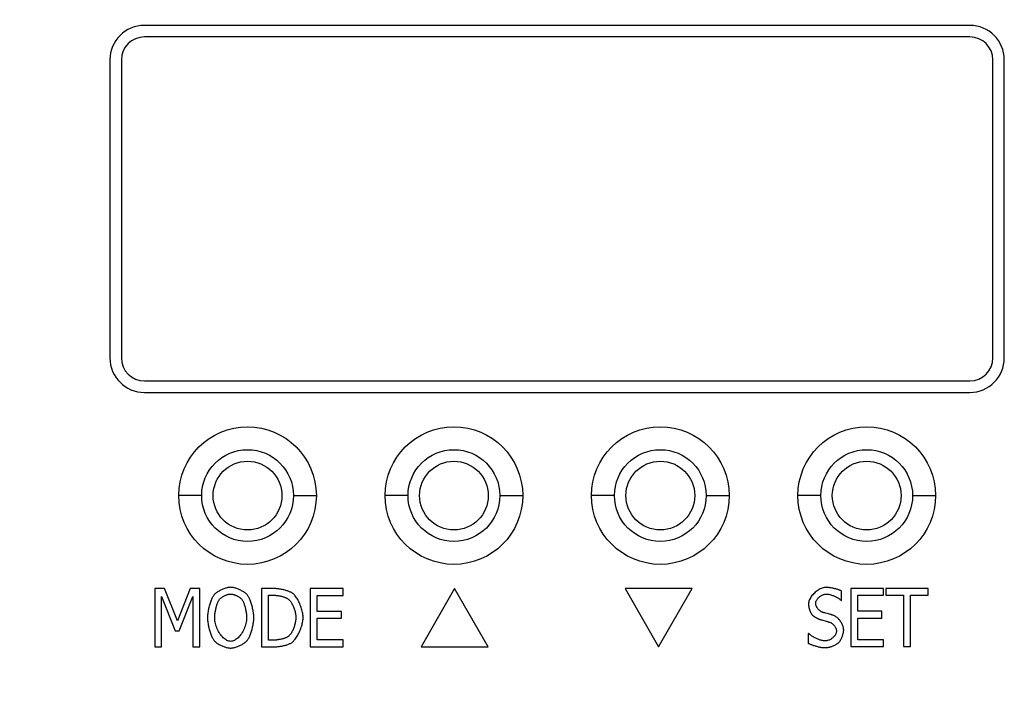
# Model space of a CAD drawing. Header units: millimetres. Extents: x 1026 to 1372, y 127 to 478.
# Tile 20 of 33: x 1085 to 1128, y 390 to 419. Entities that reach past the tile are written whole.
import ezdxf

# ---------------------------------------------------------------- set-up
doc = ezdxf.new("R2010")
doc.units = ezdxf.units.MM
doc.layers.get('Defpoints').update_dxf_attribs({"color": 8})
doc.styles.add('Dimemsions', font='isocp.shx', dxfattribs={"bigfont": 'chineset.shx'})
doc.dimstyles.new('ISO-25', dxfattribs={"dimtxt": 3, "dimasz": 3, "dimexe": 1, "dimexo": 1, "dimgap": 1, "dimtad": 1, "dimdsep": 46, "dimtxsty": 'Dimemsions', "dimcen": 0, "dimclrd": 2, "dimclre": 2, "dimclrt": 2, "dimazin": 2, "dimtfac": 1, "dimtmove": 0, "dimatfit": 3, "dimfxl": 0, "dimarcsym": 0})

# ---------------------------------------------------------------- blocks, each defined once
blk = doc.blocks.new('*D12')
at = {"color": 2, "lineweight": -2}
for p, q in [((1074.799, 427.284), (1058.028, 427.284)), ((1059.028, 421.284), (1059.028, 265.284)), ((1098.899, 259.284), (1058.028, 259.284))]:
    blk.add_line(p, q, dxfattribs=at)
at = {"color": 2}
for points in [[(1058.028, 421.284), (1060.028, 421.284), (1059.028, 427.284)], [(1058.028, 265.284), (1060.028, 265.284), (1059.028, 259.284)]]:
    blk.add_solid(points, dxfattribs=at)
at = {"layer": 'Defpoints', "color": 0}
for p in [(1075.799, 427.284), (1059.028, 259.284), (1099.899, 259.284)]:
    blk.add_point(p, dxfattribs=at)
at = {"color": 2, "insert": (1053.028, 343.284), "char_height": 10, "attachment_point": 5, "rotation": 90, "style": 'Dimemsions'}
blk.add_mtext('168', dxfattribs=at)

msp = doc.modelspace()

# ---------------------------------------------------------------- linework, layer by layer
at = {"color": 7, "linetype": 'Continuous'}
for p, q in [((1126.306, 418.684), (1090.306, 418.684)), ((1126.306, 418.184), (1090.306, 418.184)), ((1088.806, 417.184), (1088.806, 404.184)), ((1089.306, 417.184), (1089.306, 404.184)), ((1127.306, 404.184), (1127.306, 417.184)), ((1127.806, 404.184), (1127.806, 417.184)), ((1090.306, 403.184), (1126.306, 403.184)), ((1090.306, 402.684), (1126.306, 402.684)), ((1092.806, 398.184), (1091.806, 398.184)), ((1096.806, 398.184), (1097.806, 398.184)), ((1101.806, 398.184), (1100.806, 398.184)), ((1105.806, 398.184), (1106.806, 398.184)), ((1110.806, 398.184), (1109.806, 398.184)), ((1114.806, 398.184), (1115.806, 398.184)), ((1119.806, 398.184), (1118.806, 398.184)), ((1123.806, 398.184), (1124.806, 398.184)), ((1093.876, 394.154), (1093.841, 394.144)), ((1093.911, 394.163), (1093.876, 394.154)), ((1093.945, 394.17), (1093.911, 394.163)), ((1093.978, 394.176), (1093.945, 394.17)), ((1094.01, 394.18), (1093.978, 394.176)), ((1094.04, 394.183), (1094.01, 394.18)), ((1094.07, 394.184), (1094.04, 394.183)), ((1094.1, 394.183), (1094.07, 394.184)), ((1094.131, 394.18), (1094.1, 394.183)), ((1094.163, 394.176), (1094.131, 394.18)), ((1094.196, 394.17), (1094.163, 394.176)), ((1094.23, 394.162), (1094.196, 394.17)), ((1094.265, 394.153), (1094.23, 394.162)), ((1094.3, 394.142), (1094.265, 394.153)), ((1119.86, 394.151), (1119.816, 394.134)), ((1119.904, 394.165), (1119.86, 394.151)), ((1119.948, 394.175), (1119.904, 394.165)), ((1119.991, 394.182), (1119.948, 394.175)), ((1120.034, 394.184), (1119.991, 394.182)), ((1120.058, 394.183), (1120.034, 394.184)), ((1120.084, 394.182), (1120.058, 394.183)), ((1120.112, 394.18), (1120.084, 394.182)), ((1120.14, 394.177), (1120.112, 394.18)), ((1120.17, 394.174), (1120.14, 394.177)), ((1120.2, 394.169), (1120.17, 394.174)), ((1120.231, 394.164), (1120.2, 394.169)), ((1120.262, 394.159), (1120.231, 394.164)), ((1120.294, 394.153), (1120.262, 394.159)), ((1120.326, 394.146), (1120.294, 394.153)), ((1120.358, 394.139), (1120.326, 394.146)), ((1090.77, 394.13), (1090.77, 391.59)), ((1091.184, 394.13), (1090.77, 394.13)), ((1091.054, 391.59), (1091.054, 393.778)), ((1091.054, 393.778), (1091.643, 392.29)), ((1091.754, 392.716), (1091.184, 394.13)), ((1092.304, 394.13), (1091.754, 392.716)), ((1091.828, 392.29), (1092.421, 393.778)), ((1092.726, 394.13), (1092.304, 394.13)), ((1092.421, 393.778), (1092.421, 391.59)), ((1092.726, 391.59), (1092.726, 394.13)), ((1093.267, 393.729), (1093.251, 393.694)), ((1093.283, 393.761), (1093.267, 393.729)), ((1093.3, 393.79), (1093.283, 393.761)), ((1093.317, 393.817), (1093.3, 393.79)), ((1093.333, 393.84), (1093.317, 393.817)), ((1093.351, 393.861), (1093.333, 393.84)), ((1093.371, 393.882), (1093.351, 393.861)), ((1093.394, 393.903), (1093.371, 393.882)), ((1093.418, 393.924), (1093.394, 393.903)), ((1093.444, 393.945), (1093.418, 393.924)), ((1093.472, 393.965), (1093.444, 393.945)), ((1093.502, 393.985), (1093.472, 393.965)), ((1093.532, 394.004), (1093.502, 393.985)), ((1093.564, 394.023), (1093.532, 394.004)), ((1093.597, 394.041), (1093.564, 394.023)), ((1093.631, 394.059), (1093.597, 394.041)), ((1093.665, 394.075), (1093.631, 394.059)), ((1093.639, 393.711), (1093.658, 393.726)), ((1093.658, 393.726), (1093.678, 393.742)), ((1093.7, 394.091), (1093.665, 394.075)), ((1093.678, 393.742), (1093.699, 393.757)), ((1093.699, 393.757), (1093.721, 393.771)), ((1093.735, 394.106), (1093.7, 394.091)), ((1093.721, 393.771), (1093.743, 393.785)), ((1093.771, 394.119), (1093.735, 394.106)), ((1093.743, 393.785), (1093.766, 393.798)), ((1093.766, 393.798), (1093.79, 393.811)), ((1093.806, 394.132), (1093.771, 394.119)), ((1093.79, 393.811), (1093.813, 393.823)), ((1093.841, 394.144), (1093.806, 394.132)), ((1093.813, 393.823), (1093.837, 393.834)), ((1093.837, 393.834), (1093.862, 393.844)), ((1093.862, 393.844), (1093.886, 393.853)), ((1093.886, 393.853), (1093.91, 393.862)), ((1093.91, 393.862), (1093.934, 393.869)), ((1093.934, 393.869), (1093.958, 393.876)), ((1093.958, 393.876), (1093.982, 393.881)), ((1093.982, 393.881), (1094.005, 393.886)), ((1094.005, 393.886), (1094.027, 393.889)), ((1094.027, 393.889), (1094.049, 393.891)), ((1094.049, 393.891), (1094.07, 393.891)), ((1094.07, 393.891), (1094.091, 393.891)), ((1094.091, 393.891), (1094.112, 393.889)), ((1094.112, 393.889), (1094.134, 393.886)), ((1094.134, 393.886), (1094.157, 393.881)), ((1094.157, 393.881), (1094.181, 393.875)), ((1094.181, 393.875), (1094.204, 393.869)), ((1094.204, 393.869), (1094.229, 393.861)), ((1094.229, 393.861), (1094.253, 393.852)), ((1094.253, 393.852), (1094.278, 393.843)), ((1094.278, 393.843), (1094.302, 393.832)), ((1094.336, 394.131), (1094.3, 394.142)), ((1094.302, 393.832), (1094.326, 393.821)), ((1094.326, 393.821), (1094.35, 393.809)), ((1094.371, 394.118), (1094.336, 394.131)), ((1094.35, 393.809), (1094.374, 393.796)), ((1094.407, 394.104), (1094.371, 394.118)), ((1094.374, 393.796), (1094.397, 393.783)), ((1094.397, 393.783), (1094.42, 393.769)), ((1094.442, 394.089), (1094.407, 394.104)), ((1094.42, 393.769), (1094.442, 393.755)), ((1094.477, 394.073), (1094.442, 394.089)), ((1094.442, 393.755), (1094.463, 393.74)), ((1094.463, 393.74), (1094.483, 393.725)), ((1094.511, 394.056), (1094.477, 394.073)), ((1094.483, 393.725), (1094.502, 393.709)), ((1094.545, 394.038), (1094.511, 394.056)), ((1094.578, 394.02), (1094.545, 394.038)), ((1094.61, 394.001), (1094.578, 394.02)), ((1094.64, 393.982), (1094.61, 394.001)), ((1094.67, 393.962), (1094.64, 393.982)), ((1094.697, 393.942), (1094.67, 393.962)), ((1094.723, 393.922), (1094.697, 393.942)), ((1094.747, 393.901), (1094.723, 393.922)), ((1094.77, 393.881), (1094.747, 393.901)), ((1094.789, 393.86), (1094.77, 393.881)), ((1094.807, 393.84), (1094.789, 393.86)), ((1094.823, 393.817), (1094.807, 393.84)), ((1094.839, 393.791), (1094.823, 393.817)), ((1094.856, 393.762), (1094.839, 393.791)), ((1094.872, 393.731), (1094.856, 393.762)), ((1094.888, 393.697), (1094.872, 393.731)), ((1095.414, 394.137), (1095.414, 391.59)), ((1095.964, 394.13), (1095.414, 394.137)), ((1095.719, 391.883), (1095.719, 393.841)), ((1095.719, 393.841), (1095.977, 393.838)), ((1096.004, 394.129), (1095.964, 394.13)), ((1095.977, 393.838), (1096.003, 393.837)), ((1096.003, 393.837), (1096.03, 393.836)), ((1096.045, 394.127), (1096.004, 394.129)), ((1096.03, 393.836), (1096.057, 393.833)), ((1096.086, 394.124), (1096.045, 394.127)), ((1096.057, 393.833), (1096.085, 393.83)), ((1096.085, 393.83), (1096.113, 393.827)), ((1096.128, 394.12), (1096.086, 394.124)), ((1096.113, 393.827), (1096.141, 393.823)), ((1096.169, 394.115), (1096.128, 394.12)), ((1096.141, 393.823), (1096.169, 393.818)), ((1096.21, 394.109), (1096.169, 394.115)), ((1096.169, 393.818), (1096.198, 393.813)), ((1096.198, 393.813), (1096.226, 393.807)), ((1096.25, 394.102), (1096.21, 394.109)), ((1096.226, 393.807), (1096.254, 393.801)), ((1096.291, 394.095), (1096.25, 394.102)), ((1096.254, 393.801), (1096.282, 393.794)), ((1096.282, 393.794), (1096.31, 393.787)), ((1096.33, 394.087), (1096.291, 394.095)), ((1096.31, 393.787), (1096.337, 393.779)), ((1096.369, 394.078), (1096.33, 394.087)), ((1096.337, 393.779), (1096.363, 393.771)), ((1096.363, 393.771), (1096.389, 393.763)), ((1096.408, 394.069), (1096.369, 394.078)), ((1096.389, 393.763), (1096.415, 393.754)), ((1096.445, 394.059), (1096.408, 394.069)), ((1096.415, 393.754), (1096.439, 393.745)), ((1096.439, 393.745), (1096.462, 393.736)), ((1096.481, 394.049), (1096.445, 394.059)), ((1096.462, 393.736), (1096.485, 393.727)), ((1096.516, 394.038), (1096.481, 394.049)), ((1096.485, 393.727), (1096.506, 393.717)), ((1096.506, 393.717), (1096.526, 393.707)), ((1096.55, 394.027), (1096.516, 394.038)), ((1096.583, 394.015), (1096.55, 394.027)), ((1096.614, 394.003), (1096.583, 394.015)), ((1096.643, 393.992), (1096.614, 394.003)), ((1096.671, 393.979), (1096.643, 393.992)), ((1096.697, 393.967), (1096.671, 393.979)), ((1096.72, 393.955), (1096.697, 393.967)), ((1096.742, 393.943), (1096.72, 393.955)), ((1096.761, 393.931), (1096.742, 393.943)), ((1096.778, 393.918), (1096.761, 393.931)), ((1096.806, 393.896), (1096.778, 393.918)), ((1096.833, 393.87), (1096.806, 393.896)), ((1096.861, 393.84), (1096.833, 393.87)), ((1096.888, 393.807), (1096.861, 393.84)), ((1096.915, 393.771), (1096.888, 393.807)), ((1096.941, 393.733), (1096.915, 393.771)), ((1096.968, 393.692), (1096.941, 393.733)), ((1097.544, 394.13), (1097.544, 391.59)), ((1098.973, 394.13), (1097.544, 394.13)), ((1097.849, 393.134), (1097.849, 393.83)), ((1097.849, 393.83), (1098.973, 393.83)), ((1098.973, 393.83), (1098.973, 394.13)), ((1103.837, 394.13), (1102.371, 391.59)), ((1105.304, 391.59), (1103.837, 394.13)), ((1111.266, 394.13), (1112.733, 391.59)), ((1114.199, 394.13), (1111.266, 394.13)), ((1112.733, 391.59), (1114.199, 394.13)), ((1119.363, 393.742), (1119.339, 393.701)), ((1119.39, 393.783), (1119.363, 393.742)), ((1119.42, 393.823), (1119.39, 393.783)), ((1119.453, 393.862), (1119.42, 393.823)), ((1119.487, 393.9), (1119.453, 393.862)), ((1119.524, 393.936), (1119.487, 393.9)), ((1119.562, 393.971), (1119.524, 393.936)), ((1119.602, 394.004), (1119.562, 393.971)), ((1119.643, 394.035), (1119.602, 394.004)), ((1119.685, 394.064), (1119.643, 394.035)), ((1119.675, 393.697), (1119.694, 393.719)), ((1119.728, 394.09), (1119.685, 394.064)), ((1119.694, 393.719), (1119.716, 393.739)), ((1119.716, 393.739), (1119.738, 393.759)), ((1119.772, 394.114), (1119.728, 394.09)), ((1119.738, 393.759), (1119.761, 393.778)), ((1119.761, 393.778), (1119.786, 393.796)), ((1119.816, 394.134), (1119.772, 394.114)), ((1119.786, 393.796), (1119.811, 393.812)), ((1119.811, 393.812), (1119.837, 393.828)), ((1119.837, 393.828), (1119.864, 393.842)), ((1119.864, 393.842), (1119.891, 393.854)), ((1119.891, 393.854), (1119.918, 393.865)), ((1119.918, 393.865), (1119.945, 393.874)), ((1119.945, 393.874), (1119.973, 393.882)), ((1119.973, 393.882), (1120, 393.887)), ((1120, 393.887), (1120.027, 393.89)), ((1120.027, 393.89), (1120.054, 393.891)), ((1120.054, 393.891), (1120.078, 393.891)), ((1120.078, 393.891), (1120.104, 393.888)), ((1120.104, 393.888), (1120.13, 393.884)), ((1120.13, 393.884), (1120.158, 393.879)), ((1120.158, 393.879), (1120.187, 393.872)), ((1120.187, 393.872), (1120.216, 393.864)), ((1120.216, 393.864), (1120.247, 393.855)), ((1120.247, 393.855), (1120.277, 393.845)), ((1120.277, 393.845), (1120.308, 393.833)), ((1120.308, 393.833), (1120.339, 393.821)), ((1120.339, 393.821), (1120.37, 393.809)), ((1120.39, 394.132), (1120.358, 394.139)), ((1120.37, 393.809), (1120.401, 393.795)), ((1120.422, 394.124), (1120.39, 394.132)), ((1120.401, 393.795), (1120.431, 393.781)), ((1120.453, 394.115), (1120.422, 394.124)), ((1120.431, 393.781), (1120.461, 393.767)), ((1120.484, 394.106), (1120.453, 394.115)), ((1120.461, 393.767), (1120.49, 393.752)), ((1120.514, 394.097), (1120.484, 394.106)), ((1120.49, 393.752), (1120.518, 393.737)), ((1120.544, 394.088), (1120.514, 394.097)), ((1120.518, 393.737), (1120.545, 393.721)), ((1120.572, 394.079), (1120.544, 394.088)), ((1120.545, 393.721), (1120.571, 393.706)), ((1120.599, 394.069), (1120.572, 394.079)), ((1120.625, 394.059), (1120.599, 394.069)), ((1120.65, 394.049), (1120.625, 394.059)), ((1120.672, 394.039), (1120.65, 394.049)), ((1120.694, 394.029), (1120.672, 394.039)), ((1120.713, 394.019), (1120.694, 394.029)), ((1120.713, 393.616), (1120.713, 394.019)), ((1121.112, 394.138), (1121.112, 391.598)), ((1122.541, 394.138), (1121.112, 394.138)), ((1121.417, 393.142), (1121.417, 393.838)), ((1121.417, 393.838), (1122.541, 393.838)), ((1122.541, 393.838), (1122.541, 394.138)), ((1122.639, 394.138), (1122.639, 393.838)), ((1124.48, 394.138), (1122.639, 394.138)), ((1122.639, 393.838), (1123.407, 393.838)), ((1123.407, 393.838), (1123.407, 391.598)), ((1123.712, 391.598), (1123.712, 393.838)), ((1123.712, 393.838), (1124.48, 393.838)), ((1124.48, 393.838), (1124.48, 394.138)), ((1093.122, 393.311), (1093.111, 393.264)), ((1093.134, 393.358), (1093.122, 393.311)), ((1093.147, 393.404), (1093.134, 393.358)), ((1093.16, 393.45), (1093.147, 393.404)), ((1093.174, 393.494), (1093.16, 393.45)), ((1093.189, 393.537), (1093.174, 393.494)), ((1093.204, 393.579), (1093.189, 393.537)), ((1093.219, 393.619), (1093.204, 393.579)), ((1093.235, 393.658), (1093.219, 393.619)), ((1093.251, 393.694), (1093.235, 393.658)), ((1093.425, 393.252), (1093.434, 393.288)), ((1093.434, 393.288), (1093.443, 393.324)), ((1093.443, 393.324), (1093.453, 393.359)), ((1093.453, 393.359), (1093.462, 393.393)), ((1093.462, 393.393), (1093.473, 393.426)), ((1093.473, 393.426), (1093.483, 393.458)), ((1093.483, 393.458), (1093.494, 393.488)), ((1093.494, 393.488), (1093.505, 393.517)), ((1093.505, 393.517), (1093.516, 393.543)), ((1093.516, 393.543), (1093.528, 393.568)), ((1093.528, 393.568), (1093.539, 393.59)), ((1093.539, 393.59), (1093.55, 393.61)), ((1093.55, 393.61), (1093.562, 393.628)), ((1093.562, 393.628), (1093.574, 393.645)), ((1093.574, 393.645), (1093.588, 393.662)), ((1093.588, 393.662), (1093.604, 393.678)), ((1093.604, 393.678), (1093.621, 393.695)), ((1093.621, 393.695), (1093.639, 393.711)), ((1094.502, 393.709), (1094.52, 393.693)), ((1094.52, 393.693), (1094.537, 393.677)), ((1094.537, 393.677), (1094.552, 393.661)), ((1094.552, 393.661), (1094.566, 393.644)), ((1094.566, 393.644), (1094.578, 393.628)), ((1094.578, 393.628), (1094.589, 393.611)), ((1094.589, 393.611), (1094.601, 393.591)), ((1094.601, 393.591), (1094.612, 393.569)), ((1094.612, 393.569), (1094.623, 393.544)), ((1094.623, 393.544), (1094.634, 393.518)), ((1094.634, 393.518), (1094.645, 393.489)), ((1094.645, 393.489), (1094.656, 393.46)), ((1094.656, 393.46), (1094.666, 393.428)), ((1094.666, 393.428), (1094.677, 393.395)), ((1094.677, 393.395), (1094.686, 393.361)), ((1094.686, 393.361), (1094.696, 393.326)), ((1094.696, 393.326), (1094.705, 393.29)), ((1094.705, 393.29), (1094.714, 393.254)), ((1094.904, 393.66), (1094.888, 393.697)), ((1094.92, 393.622), (1094.904, 393.66)), ((1094.935, 393.581), (1094.92, 393.622)), ((1094.95, 393.539), (1094.935, 393.581)), ((1094.965, 393.496), (1094.95, 393.539)), ((1094.979, 393.451), (1094.965, 393.496)), ((1094.992, 393.406), (1094.979, 393.451)), ((1095.005, 393.359), (1094.992, 393.406)), ((1095.017, 393.312), (1095.005, 393.359)), ((1095.028, 393.265), (1095.017, 393.312)), ((1096.526, 393.707), (1096.545, 393.697)), ((1096.545, 393.697), (1096.562, 393.687)), ((1096.562, 393.687), (1096.578, 393.677)), ((1096.578, 393.677), (1096.599, 393.66)), ((1096.599, 393.66), (1096.62, 393.641)), ((1096.62, 393.641), (1096.641, 393.619)), ((1096.641, 393.619), (1096.662, 393.594)), ((1096.662, 393.594), (1096.682, 393.567)), ((1096.682, 393.567), (1096.702, 393.538)), ((1096.702, 393.538), (1096.722, 393.507)), ((1096.722, 393.507), (1096.741, 393.474)), ((1096.741, 393.474), (1096.759, 393.439)), ((1096.759, 393.439), (1096.777, 393.403)), ((1096.777, 393.403), (1096.794, 393.366)), ((1096.794, 393.366), (1096.81, 393.327)), ((1096.81, 393.327), (1096.825, 393.288)), ((1096.825, 393.288), (1096.84, 393.248)), ((1096.993, 393.648), (1096.968, 393.692)), ((1097.018, 393.603), (1096.993, 393.648)), ((1097.042, 393.556), (1097.018, 393.603)), ((1097.065, 393.507), (1097.042, 393.556)), ((1097.087, 393.457), (1097.065, 393.507)), ((1097.108, 393.406), (1097.087, 393.457)), ((1097.127, 393.355), (1097.108, 393.406)), ((1097.146, 393.302), (1097.127, 393.355)), ((1097.162, 393.249), (1097.146, 393.302)), ((1119.268, 393.496), (1119.266, 393.457)), ((1119.266, 393.457), (1119.266, 393.438)), ((1119.266, 393.438), (1119.267, 393.419)), ((1119.267, 393.419), (1119.269, 393.398)), ((1119.275, 393.536), (1119.268, 393.496)), ((1119.269, 393.398), (1119.272, 393.378)), ((1119.272, 393.378), (1119.275, 393.356)), ((1119.285, 393.577), (1119.275, 393.536)), ((1119.275, 393.356), (1119.279, 393.335)), ((1119.279, 393.335), (1119.284, 393.313)), ((1119.284, 393.313), (1119.289, 393.291)), ((1119.299, 393.618), (1119.285, 393.577)), ((1119.289, 393.291), (1119.294, 393.269)), ((1119.317, 393.66), (1119.299, 393.618)), ((1119.339, 393.701), (1119.317, 393.66)), ((1119.581, 393.492), (1119.582, 393.515)), ((1119.582, 393.472), (1119.581, 393.492)), ((1119.582, 393.515), (1119.586, 393.538)), ((1119.584, 393.451), (1119.582, 393.472)), ((1119.588, 393.431), (1119.584, 393.451)), ((1119.586, 393.538), (1119.592, 393.561)), ((1119.593, 393.41), (1119.588, 393.431)), ((1119.592, 393.561), (1119.601, 393.584)), ((1119.599, 393.389), (1119.593, 393.41)), ((1119.607, 393.369), (1119.599, 393.389)), ((1119.601, 393.584), (1119.612, 393.607)), ((1119.616, 393.348), (1119.607, 393.369)), ((1119.612, 393.607), (1119.625, 393.63)), ((1119.626, 393.328), (1119.616, 393.348)), ((1119.625, 393.63), (1119.64, 393.653)), ((1119.637, 393.308), (1119.626, 393.328)), ((1119.649, 393.288), (1119.637, 393.308)), ((1119.64, 393.653), (1119.656, 393.675)), ((1119.662, 393.269), (1119.649, 393.288)), ((1119.656, 393.675), (1119.675, 393.697)), ((1120.571, 393.706), (1120.595, 393.69)), ((1120.595, 393.69), (1120.618, 393.675)), ((1120.618, 393.675), (1120.639, 393.659)), ((1120.639, 393.659), (1120.658, 393.644)), ((1120.658, 393.644), (1120.675, 393.63)), ((1120.675, 393.63), (1120.69, 393.616)), ((1120.69, 393.616), (1120.713, 393.616)), ((1093.06, 392.901), (1093.059, 392.86)), ((1093.059, 392.86), (1093.06, 392.82)), ((1093.062, 392.943), (1093.06, 392.901)), ((1093.066, 392.987), (1093.062, 392.943)), ((1093.07, 393.031), (1093.066, 392.987)), ((1093.076, 393.077), (1093.07, 393.031)), ((1093.084, 393.123), (1093.076, 393.077)), ((1093.092, 393.17), (1093.084, 393.123)), ((1093.101, 393.217), (1093.092, 393.17)), ((1093.111, 393.264), (1093.101, 393.217)), ((1093.374, 392.86), (1093.375, 392.892)), ((1093.376, 392.798), (1093.374, 392.86)), ((1093.375, 392.892), (1093.376, 392.925)), ((1093.376, 392.925), (1093.379, 392.959)), ((1093.379, 392.959), (1093.382, 392.994)), ((1093.382, 392.994), (1093.386, 393.03)), ((1093.386, 393.03), (1093.391, 393.066)), ((1093.391, 393.066), (1093.396, 393.103)), ((1093.396, 393.103), (1093.403, 393.14)), ((1093.403, 393.14), (1093.41, 393.177)), ((1093.41, 393.177), (1093.417, 393.215)), ((1093.417, 393.215), (1093.425, 393.252)), ((1094.714, 393.254), (1094.722, 393.217)), ((1094.722, 393.217), (1094.73, 393.18)), ((1094.73, 393.18), (1094.737, 393.143)), ((1094.737, 393.143), (1094.743, 393.105)), ((1094.743, 393.105), (1094.749, 393.068)), ((1094.749, 393.068), (1094.754, 393.032)), ((1094.754, 393.032), (1094.758, 392.995)), ((1094.758, 392.995), (1094.761, 392.96)), ((1094.761, 392.96), (1094.764, 392.926)), ((1094.764, 392.926), (1094.765, 392.892)), ((1094.766, 392.86), (1094.764, 392.798)), ((1094.765, 392.892), (1094.766, 392.86)), ((1095.038, 393.218), (1095.028, 393.265)), ((1095.048, 393.17), (1095.038, 393.218)), ((1095.056, 393.123), (1095.048, 393.17)), ((1095.063, 393.077), (1095.056, 393.123)), ((1095.069, 393.031), (1095.063, 393.077)), ((1095.074, 392.986), (1095.069, 393.031)), ((1095.078, 392.943), (1095.074, 392.986)), ((1095.08, 392.901), (1095.078, 392.943)), ((1095.081, 392.86), (1095.08, 392.901)), ((1095.08, 392.821), (1095.081, 392.86)), ((1096.84, 393.248), (1096.853, 393.207)), ((1096.853, 393.207), (1096.865, 393.167)), ((1096.865, 393.167), (1096.876, 393.126)), ((1096.876, 393.126), (1096.885, 393.084)), ((1096.885, 393.084), (1096.894, 393.044)), ((1096.894, 393.044), (1096.901, 393.003)), ((1096.901, 393.003), (1096.906, 392.963)), ((1096.906, 392.963), (1096.91, 392.924)), ((1096.91, 392.924), (1096.912, 392.886)), ((1096.912, 392.886), (1096.912, 392.849)), ((1097.177, 393.196), (1097.162, 393.249)), ((1097.191, 393.144), (1097.177, 393.196)), ((1097.202, 393.091), (1097.191, 393.144)), ((1097.212, 393.039), (1097.202, 393.091)), ((1097.219, 392.988), (1097.212, 393.039)), ((1097.225, 392.938), (1097.219, 392.988)), ((1097.228, 392.89), (1097.225, 392.938)), ((1097.228, 392.843), (1097.228, 392.89)), ((1098.897, 393.134), (1097.849, 393.134)), ((1098.897, 392.833), (1098.897, 393.134)), ((1119.294, 393.269), (1119.3, 393.247)), ((1119.3, 393.247), (1119.307, 393.225)), ((1119.307, 393.225), (1119.314, 393.204)), ((1119.314, 393.204), (1119.321, 393.182)), ((1119.321, 393.182), (1119.329, 393.162)), ((1119.329, 393.162), (1119.336, 393.141)), ((1119.336, 393.141), (1119.344, 393.122)), ((1119.344, 393.122), (1119.353, 393.103)), ((1119.353, 393.103), (1119.361, 393.085)), ((1119.361, 393.085), (1119.37, 393.067)), ((1119.37, 393.067), (1119.379, 393.051)), ((1119.379, 393.051), (1119.388, 393.036)), ((1119.388, 393.036), (1119.396, 393.022)), ((1119.396, 393.022), (1119.405, 393.009)), ((1119.405, 393.009), (1119.414, 392.998)), ((1119.414, 392.998), (1119.424, 392.987)), ((1119.424, 392.987), (1119.434, 392.977)), ((1119.434, 392.977), (1119.446, 392.966)), ((1119.446, 392.966), (1119.459, 392.955)), ((1119.459, 392.955), (1119.472, 392.944)), ((1119.472, 392.944), (1119.487, 392.932)), ((1119.487, 392.932), (1119.502, 392.921)), ((1119.502, 392.921), (1119.518, 392.91)), ((1119.518, 392.91), (1119.534, 392.899)), ((1119.534, 392.899), (1119.551, 392.888)), ((1119.551, 392.888), (1119.568, 392.878)), ((1119.568, 392.878), (1119.585, 392.867)), ((1119.585, 392.867), (1119.603, 392.857)), ((1119.676, 393.251), (1119.662, 393.269)), ((1119.691, 393.233), (1119.676, 393.251)), ((1119.706, 393.215), (1119.691, 393.233)), ((1119.722, 393.199), (1119.706, 393.215)), ((1119.738, 393.183), (1119.722, 393.199)), ((1119.755, 393.168), (1119.738, 393.183)), ((1119.773, 393.154), (1119.755, 393.168)), ((1119.79, 393.142), (1119.773, 393.154)), ((1119.808, 393.13), (1119.79, 393.142)), ((1119.826, 393.12), (1119.808, 393.13)), ((1119.845, 393.111), (1119.826, 393.12)), ((1119.863, 393.103), (1119.845, 393.111)), ((1119.881, 393.097), (1119.863, 393.103)), ((1119.894, 393.093), (1119.881, 393.097)), ((1119.909, 393.089), (1119.894, 393.093)), ((1119.925, 393.084), (1119.909, 393.089)), ((1119.942, 393.079), (1119.925, 393.084)), ((1119.981, 393.068), (1119.942, 393.079)), ((1120.024, 393.056), (1119.981, 393.068)), ((1120.139, 393.024), (1120.024, 393.056)), ((1120.185, 393.011), (1120.139, 393.024)), ((1120.229, 392.999), (1120.185, 393.011)), ((1120.25, 392.993), (1120.229, 392.999)), ((1120.27, 392.987), (1120.25, 392.993)), ((1120.288, 392.982), (1120.27, 392.987)), ((1120.306, 392.977), (1120.288, 392.982)), ((1120.322, 392.972), (1120.306, 392.977)), ((1120.336, 392.967), (1120.322, 392.972)), ((1120.349, 392.963), (1120.336, 392.967)), ((1120.378, 392.952), (1120.349, 392.963)), ((1120.407, 392.938), (1120.378, 392.952)), ((1120.435, 392.922), (1120.407, 392.938)), ((1120.464, 392.904), (1120.435, 392.922)), ((1120.491, 392.884), (1120.464, 392.904)), ((1120.518, 392.863), (1120.491, 392.884)), ((1120.545, 392.839), (1120.518, 392.863)), ((1122.464, 393.142), (1121.417, 393.142)), ((1122.464, 392.842), (1122.464, 393.142)), ((1093.06, 392.82), (1093.062, 392.778)), ((1093.062, 392.778), (1093.066, 392.735)), ((1093.066, 392.735), (1093.07, 392.691)), ((1093.07, 392.691), (1093.076, 392.645)), ((1093.076, 392.645), (1093.084, 392.599)), ((1093.084, 392.599), (1093.092, 392.552)), ((1093.092, 392.552), (1093.101, 392.505)), ((1093.101, 392.505), (1093.111, 392.458)), ((1093.111, 392.458), (1093.122, 392.411)), ((1093.382, 392.735), (1093.376, 392.798)), ((1093.391, 392.672), (1093.382, 392.735)), ((1093.404, 392.61), (1093.391, 392.672)), ((1093.42, 392.549), (1093.404, 392.61)), ((1093.438, 392.488), (1093.42, 392.549)), ((1093.46, 392.429), (1093.438, 392.488)), ((1093.484, 392.371), (1093.46, 392.429)), ((1094.68, 392.429), (1094.656, 392.371)), ((1094.702, 392.488), (1094.68, 392.429)), ((1094.721, 392.549), (1094.702, 392.488)), ((1094.736, 392.61), (1094.721, 392.549)), ((1094.749, 392.672), (1094.736, 392.61)), ((1094.758, 392.735), (1094.749, 392.672)), ((1094.764, 392.798), (1094.758, 392.735)), ((1095.018, 392.412), (1095.029, 392.46)), ((1095.029, 392.46), (1095.039, 392.507)), ((1095.039, 392.507), (1095.048, 392.554)), ((1095.048, 392.554), (1095.056, 392.601)), ((1095.056, 392.601), (1095.063, 392.647)), ((1095.063, 392.647), (1095.069, 392.692)), ((1095.069, 392.692), (1095.074, 392.736)), ((1095.074, 392.736), (1095.078, 392.779)), ((1095.078, 392.779), (1095.08, 392.821)), ((1096.835, 392.455), (1096.821, 392.416)), ((1096.848, 392.494), (1096.835, 392.455)), ((1096.861, 392.534), (1096.848, 392.494)), ((1096.872, 392.574), (1096.861, 392.534)), ((1096.881, 392.614), (1096.872, 392.574)), ((1096.89, 392.654), (1096.881, 392.614)), ((1096.897, 392.694), (1096.89, 392.654)), ((1096.903, 392.734), (1096.897, 392.694)), ((1096.908, 392.773), (1096.903, 392.734)), ((1096.911, 392.811), (1096.908, 392.773)), ((1096.912, 392.849), (1096.911, 392.811)), ((1097.132, 392.395), (1097.15, 392.448)), ((1097.15, 392.448), (1097.167, 392.5)), ((1097.167, 392.5), (1097.182, 392.552)), ((1097.182, 392.552), (1097.195, 392.603)), ((1097.195, 392.603), (1097.206, 392.654)), ((1097.206, 392.654), (1097.215, 392.703)), ((1097.215, 392.703), (1097.222, 392.752)), ((1097.222, 392.752), (1097.227, 392.798)), ((1097.227, 392.798), (1097.228, 392.843)), ((1097.849, 391.891), (1097.849, 392.833)), ((1097.849, 392.833), (1098.897, 392.833)), ((1119.603, 392.857), (1119.621, 392.847)), ((1119.621, 392.847), (1119.639, 392.838)), ((1119.639, 392.838), (1119.657, 392.829)), ((1119.657, 392.829), (1119.675, 392.82)), ((1119.675, 392.82), (1119.692, 392.812)), ((1119.692, 392.812), (1119.71, 392.804)), ((1119.71, 392.804), (1119.727, 392.797)), ((1119.727, 392.797), (1119.744, 392.79)), ((1119.744, 392.79), (1119.76, 392.784)), ((1119.76, 392.784), (1119.776, 392.779)), ((1119.776, 392.779), (1119.791, 392.774)), ((1119.791, 392.774), (1119.807, 392.769)), ((1119.807, 392.769), (1119.842, 392.76)), ((1119.842, 392.76), (1120.043, 392.705)), ((1120.043, 392.705), (1120.079, 392.695)), ((1120.079, 392.695), (1120.096, 392.69)), ((1120.096, 392.69), (1120.13, 392.681)), ((1120.13, 392.681), (1120.146, 392.676)), ((1120.146, 392.676), (1120.161, 392.671)), ((1120.161, 392.671), (1120.176, 392.667)), ((1120.176, 392.667), (1120.191, 392.663)), ((1120.191, 392.663), (1120.204, 392.658)), ((1120.204, 392.658), (1120.223, 392.652)), ((1120.223, 392.652), (1120.241, 392.644)), ((1120.241, 392.644), (1120.259, 392.634)), ((1120.259, 392.634), (1120.276, 392.624)), ((1120.276, 392.624), (1120.293, 392.612)), ((1120.293, 392.612), (1120.31, 392.599)), ((1120.31, 392.599), (1120.327, 392.585)), ((1120.327, 392.585), (1120.342, 392.57)), ((1120.342, 392.57), (1120.358, 392.555)), ((1120.358, 392.555), (1120.373, 392.538)), ((1120.373, 392.538), (1120.387, 392.521)), ((1120.387, 392.521), (1120.4, 392.503)), ((1120.4, 392.503), (1120.413, 392.485)), ((1120.413, 392.485), (1120.425, 392.466)), ((1120.425, 392.466), (1120.436, 392.447)), ((1120.436, 392.447), (1120.446, 392.428)), ((1120.57, 392.814), (1120.545, 392.839)), ((1120.595, 392.788), (1120.57, 392.814)), ((1120.619, 392.76), (1120.595, 392.788)), ((1120.641, 392.731), (1120.619, 392.76)), ((1120.663, 392.702), (1120.641, 392.731)), ((1120.683, 392.671), (1120.663, 392.702)), ((1120.702, 392.64), (1120.683, 392.671)), ((1120.72, 392.608), (1120.702, 392.64)), ((1120.736, 392.576), (1120.72, 392.608)), ((1120.751, 392.544), (1120.736, 392.576)), ((1120.764, 392.512), (1120.751, 392.544)), ((1120.775, 392.479), (1120.764, 392.512)), ((1120.784, 392.447), (1120.775, 392.479)), ((1120.792, 392.415), (1120.784, 392.447)), ((1121.417, 391.899), (1121.417, 392.842)), ((1121.417, 392.842), (1122.464, 392.842)), ((1091.643, 392.29), (1091.828, 392.29)), ((1093.122, 392.411), (1093.134, 392.364)), ((1093.134, 392.364), (1093.147, 392.317)), ((1093.147, 392.317), (1093.16, 392.272)), ((1093.16, 392.272), (1093.174, 392.227)), ((1093.174, 392.227), (1093.189, 392.184)), ((1093.189, 392.184), (1093.204, 392.141)), ((1093.204, 392.141), (1093.219, 392.101)), ((1093.219, 392.101), (1093.235, 392.062)), ((1093.235, 392.062), (1093.251, 392.026)), ((1093.251, 392.026), (1093.267, 391.992)), ((1093.511, 392.314), (1093.484, 392.371)), ((1093.54, 392.26), (1093.511, 392.314)), ((1093.571, 392.207), (1093.54, 392.26)), ((1093.603, 392.157), (1093.571, 392.207)), ((1093.638, 392.11), (1093.603, 392.157)), ((1093.673, 392.065), (1093.638, 392.11)), ((1093.711, 392.023), (1093.673, 392.065)), ((1093.749, 391.985), (1093.711, 392.023)), ((1094.43, 392.023), (1094.392, 391.985)), ((1094.467, 392.065), (1094.43, 392.023)), ((1094.503, 392.11), (1094.467, 392.065)), ((1094.537, 392.157), (1094.503, 392.11)), ((1094.57, 392.207), (1094.537, 392.157)), ((1094.601, 392.26), (1094.57, 392.207)), ((1094.63, 392.314), (1094.601, 392.26)), ((1094.656, 392.371), (1094.63, 392.314)), ((1094.873, 391.992), (1094.889, 392.026)), ((1094.889, 392.026), (1094.905, 392.063)), ((1094.905, 392.063), (1094.921, 392.102)), ((1094.921, 392.102), (1094.936, 392.142)), ((1094.936, 392.142), (1094.951, 392.185)), ((1094.951, 392.185), (1094.966, 392.228)), ((1094.966, 392.228), (1094.98, 392.273)), ((1094.98, 392.273), (1094.993, 392.319)), ((1094.993, 392.319), (1095.006, 392.365)), ((1095.006, 392.365), (1095.018, 392.412)), ((1096.528, 392.008), (1096.507, 391.997)), ((1096.548, 392.019), (1096.528, 392.008)), ((1096.567, 392.03), (1096.548, 392.019)), ((1096.583, 392.042), (1096.567, 392.03)), ((1096.604, 392.058), (1096.583, 392.042)), ((1096.624, 392.077), (1096.604, 392.058)), ((1096.643, 392.098), (1096.624, 392.077)), ((1096.663, 392.122), (1096.643, 392.098)), ((1096.683, 392.148), (1096.663, 392.122)), ((1096.702, 392.176), (1096.683, 392.148)), ((1096.721, 392.206), (1096.702, 392.176)), ((1096.739, 392.237), (1096.721, 392.206)), ((1096.757, 392.271), (1096.739, 392.237)), ((1096.774, 392.305), (1096.757, 392.271)), ((1096.79, 392.341), (1096.774, 392.305)), ((1096.806, 392.378), (1096.79, 392.341)), ((1096.821, 392.416), (1096.806, 392.378)), ((1096.915, 391.965), (1096.942, 392.006)), ((1096.942, 392.006), (1096.968, 392.05)), ((1096.968, 392.05), (1096.994, 392.095)), ((1096.994, 392.095), (1097.02, 392.142)), ((1097.02, 392.142), (1097.044, 392.191)), ((1097.044, 392.191), (1097.068, 392.241)), ((1097.068, 392.241), (1097.09, 392.291)), ((1097.09, 392.291), (1097.112, 392.343)), ((1097.112, 392.343), (1097.132, 392.395)), ((1119.249, 392.175), (1119.249, 391.751)), ((1119.27, 392.175), (1119.249, 392.175)), ((1119.29, 392.155), (1119.27, 392.175)), ((1119.312, 392.135), (1119.29, 392.155)), ((1119.336, 392.116), (1119.312, 392.135)), ((1119.362, 392.096), (1119.336, 392.116)), ((1119.39, 392.077), (1119.362, 392.096)), ((1119.419, 392.057), (1119.39, 392.077)), ((1119.449, 392.038), (1119.419, 392.057)), ((1119.481, 392.02), (1119.449, 392.038)), ((1119.513, 392.002), (1119.481, 392.02)), ((1119.546, 391.984), (1119.513, 392.002)), ((1120.35, 392.007), (1120.326, 391.986)), ((1120.371, 392.029), (1120.35, 392.007)), ((1120.392, 392.051), (1120.371, 392.029)), ((1120.41, 392.074), (1120.392, 392.051)), ((1120.427, 392.098), (1120.41, 392.074)), ((1120.442, 392.122), (1120.427, 392.098)), ((1120.455, 392.147), (1120.442, 392.122)), ((1120.446, 392.428), (1120.455, 392.408)), ((1120.455, 392.408), (1120.463, 392.388)), ((1120.466, 392.172), (1120.455, 392.147)), ((1120.463, 392.388), (1120.47, 392.368)), ((1120.475, 392.196), (1120.466, 392.172)), ((1120.47, 392.368), (1120.476, 392.348)), ((1120.481, 392.221), (1120.475, 392.196)), ((1120.476, 392.348), (1120.48, 392.328)), ((1120.48, 392.328), (1120.484, 392.308)), ((1120.485, 392.245), (1120.481, 392.221)), ((1120.484, 392.308), (1120.486, 392.289)), ((1120.486, 392.269), (1120.485, 392.245)), ((1120.486, 392.289), (1120.486, 392.269)), ((1120.714, 391.984), (1120.725, 392.009)), ((1120.725, 392.009), (1120.735, 392.035)), ((1120.735, 392.035), (1120.744, 392.061)), ((1120.744, 392.061), (1120.753, 392.087)), ((1120.753, 392.087), (1120.762, 392.113)), ((1120.762, 392.113), (1120.769, 392.139)), ((1120.769, 392.139), (1120.777, 392.164)), ((1120.777, 392.164), (1120.783, 392.19)), ((1120.783, 392.19), (1120.788, 392.214)), ((1120.788, 392.214), (1120.793, 392.238)), ((1120.797, 392.384), (1120.792, 392.415)), ((1120.793, 392.238), (1120.796, 392.261)), ((1120.796, 392.261), (1120.799, 392.283)), ((1120.8, 392.353), (1120.797, 392.384)), ((1120.799, 392.283), (1120.801, 392.304)), ((1120.801, 392.323), (1120.8, 392.353)), ((1120.801, 392.304), (1120.801, 392.323)), ((1090.77, 391.59), (1091.054, 391.59)), ((1092.421, 391.59), (1092.726, 391.59)), ((1093.267, 391.992), (1093.283, 391.96)), ((1093.283, 391.96), (1093.3, 391.931)), ((1093.3, 391.931), (1093.317, 391.905)), ((1093.317, 391.905), (1093.333, 391.883)), ((1093.333, 391.883), (1093.351, 391.861)), ((1093.351, 391.861), (1093.371, 391.84)), ((1093.371, 391.84), (1093.394, 391.819)), ((1093.394, 391.819), (1093.418, 391.798)), ((1093.418, 391.798), (1093.444, 391.777)), ((1093.444, 391.777), (1093.472, 391.756)), ((1093.472, 391.756), (1093.501, 391.736)), ((1093.501, 391.736), (1093.532, 391.717)), ((1093.532, 391.717), (1093.564, 391.698)), ((1093.564, 391.698), (1093.597, 391.68)), ((1093.597, 391.68), (1093.63, 391.662)), ((1093.63, 391.662), (1093.664, 391.646)), ((1093.664, 391.646), (1093.699, 391.63)), ((1093.699, 391.63), (1093.734, 391.615)), ((1093.734, 391.615), (1093.77, 391.601)), ((1093.788, 391.951), (1093.749, 391.985)), ((1093.77, 391.601), (1093.805, 391.588)), ((1093.828, 391.92), (1093.788, 391.951)), ((1093.805, 391.588), (1093.841, 391.577)), ((1093.868, 391.893), (1093.828, 391.92)), ((1093.841, 391.577), (1093.876, 391.567)), ((1093.908, 391.871), (1093.868, 391.893)), ((1093.949, 391.853), (1093.908, 391.871)), ((1093.99, 391.84), (1093.949, 391.853)), ((1094.03, 391.832), (1093.99, 391.84)), ((1094.07, 391.829), (1094.03, 391.832)), ((1094.11, 391.832), (1094.07, 391.829)), ((1094.151, 391.84), (1094.11, 391.832)), ((1094.191, 391.853), (1094.151, 391.84)), ((1094.232, 391.871), (1094.191, 391.853)), ((1094.273, 391.893), (1094.232, 391.871)), ((1094.259, 391.566), (1094.294, 391.576)), ((1094.313, 391.92), (1094.273, 391.893)), ((1094.294, 391.576), (1094.329, 391.587)), ((1094.353, 391.951), (1094.313, 391.92)), ((1094.329, 391.587), (1094.364, 391.599)), ((1094.392, 391.985), (1094.353, 391.951)), ((1094.364, 391.599), (1094.399, 391.613)), ((1094.399, 391.613), (1094.434, 391.628)), ((1094.434, 391.628), (1094.469, 391.643)), ((1094.469, 391.643), (1094.504, 391.66)), ((1094.504, 391.66), (1094.538, 391.677)), ((1094.538, 391.677), (1094.571, 391.695)), ((1094.571, 391.695), (1094.603, 391.714)), ((1094.603, 391.714), (1094.634, 391.734)), ((1094.634, 391.734), (1094.664, 391.754)), ((1094.664, 391.754), (1094.692, 391.774)), ((1094.692, 391.774), (1094.719, 391.795)), ((1094.719, 391.795), (1094.744, 391.817)), ((1094.744, 391.817), (1094.767, 391.839)), ((1094.767, 391.839), (1094.788, 391.86)), ((1094.788, 391.86), (1094.807, 391.883)), ((1094.807, 391.883), (1094.823, 391.905)), ((1094.823, 391.905), (1094.84, 391.931)), ((1094.84, 391.931), (1094.856, 391.96)), ((1094.856, 391.96), (1094.873, 391.992)), ((1095.414, 391.59), (1095.974, 391.59)), ((1095.975, 391.883), (1095.719, 391.883)), ((1095.974, 391.59), (1096.01, 391.591)), ((1096.002, 391.883), (1095.975, 391.883)), ((1096.03, 391.885), (1096.002, 391.883)), ((1096.01, 391.591), (1096.046, 391.593)), ((1096.058, 391.887), (1096.03, 391.885)), ((1096.046, 391.593), (1096.083, 391.595)), ((1096.087, 391.889), (1096.058, 391.887)), ((1096.083, 391.595), (1096.121, 391.598)), ((1096.116, 391.893), (1096.087, 391.889)), ((1096.146, 391.897), (1096.116, 391.893)), ((1096.121, 391.598), (1096.158, 391.602)), ((1096.176, 391.902), (1096.146, 391.897)), ((1096.158, 391.602), (1096.196, 391.607)), ((1096.206, 391.907), (1096.176, 391.902)), ((1096.196, 391.607), (1096.234, 391.612)), ((1096.236, 391.912), (1096.206, 391.907)), ((1096.234, 391.612), (1096.272, 391.619)), ((1096.266, 391.919), (1096.236, 391.912)), ((1096.295, 391.926), (1096.266, 391.919)), ((1096.272, 391.619), (1096.309, 391.625)), ((1096.324, 391.933), (1096.295, 391.926)), ((1096.309, 391.625), (1096.347, 391.633)), ((1096.353, 391.941), (1096.324, 391.933)), ((1096.347, 391.633), (1096.383, 391.641)), ((1096.381, 391.949), (1096.353, 391.941)), ((1096.408, 391.958), (1096.381, 391.949)), ((1096.383, 391.641), (1096.42, 391.65)), ((1096.434, 391.967), (1096.408, 391.958)), ((1096.42, 391.65), (1096.455, 391.659)), ((1096.459, 391.977), (1096.434, 391.967)), ((1096.455, 391.659), (1096.49, 391.669)), ((1096.484, 391.987), (1096.459, 391.977)), ((1096.507, 391.997), (1096.484, 391.987)), ((1096.49, 391.669), (1096.524, 391.68)), ((1096.524, 391.68), (1096.557, 391.691)), ((1096.557, 391.691), (1096.589, 391.703)), ((1096.589, 391.703), (1096.62, 391.715)), ((1096.62, 391.715), (1096.649, 391.728)), ((1096.649, 391.728), (1096.677, 391.741)), ((1096.677, 391.741), (1096.703, 391.755)), ((1096.703, 391.755), (1096.728, 391.769)), ((1096.728, 391.769), (1096.75, 391.784)), ((1096.75, 391.784), (1096.777, 391.805)), ((1096.777, 391.805), (1096.805, 391.831)), ((1096.805, 391.831), (1096.832, 391.859)), ((1096.832, 391.859), (1096.86, 391.892)), ((1096.86, 391.892), (1096.887, 391.927)), ((1096.887, 391.927), (1096.915, 391.965)), ((1097.544, 391.59), (1098.973, 391.59)), ((1098.973, 391.891), (1097.849, 391.891)), ((1098.973, 391.59), (1098.973, 391.891)), ((1102.371, 391.59), (1105.304, 391.59)), ((1119.249, 391.751), (1119.269, 391.74)), ((1119.269, 391.74), (1119.291, 391.73)), ((1119.291, 391.73), (1119.315, 391.719)), ((1119.315, 391.719), (1119.34, 391.708)), ((1119.34, 391.708), (1119.367, 391.696)), ((1119.367, 391.696), (1119.396, 391.685)), ((1119.396, 391.685), (1119.425, 391.674)), ((1119.425, 391.674), (1119.456, 391.663)), ((1119.456, 391.663), (1119.488, 391.652)), ((1119.488, 391.652), (1119.52, 391.641)), ((1119.52, 391.641), (1119.554, 391.631)), ((1119.58, 391.968), (1119.546, 391.984)), ((1119.554, 391.631), (1119.588, 391.621)), ((1119.614, 391.951), (1119.58, 391.968)), ((1119.588, 391.621), (1119.622, 391.612)), ((1119.648, 391.936), (1119.614, 391.951)), ((1119.622, 391.612), (1119.657, 391.602)), ((1119.682, 391.922), (1119.648, 391.936)), ((1119.657, 391.602), (1119.692, 391.594)), ((1119.716, 391.908), (1119.682, 391.922)), ((1119.692, 391.594), (1119.728, 391.586)), ((1119.749, 391.896), (1119.716, 391.908)), ((1119.728, 391.586), (1119.763, 391.579)), ((1119.782, 391.885), (1119.749, 391.896)), ((1119.763, 391.579), (1119.798, 391.572)), ((1119.814, 391.875), (1119.782, 391.885)), ((1119.798, 391.572), (1119.833, 391.567)), ((1119.845, 391.866), (1119.814, 391.875)), ((1119.875, 391.859), (1119.845, 391.866)), ((1119.903, 391.853), (1119.875, 391.859)), ((1119.93, 391.849), (1119.903, 391.853)), ((1119.955, 391.846), (1119.93, 391.849)), ((1119.978, 391.845), (1119.955, 391.846)), ((1120.009, 391.847), (1119.978, 391.845)), ((1120.041, 391.85), (1120.009, 391.847)), ((1120.072, 391.856), (1120.041, 391.85)), ((1120.103, 391.864), (1120.072, 391.856)), ((1120.133, 391.873), (1120.103, 391.864)), ((1120.163, 391.885), (1120.133, 391.873)), ((1120.136, 391.568), (1120.164, 391.574)), ((1120.193, 391.898), (1120.163, 391.885)), ((1120.164, 391.574), (1120.192, 391.58)), ((1120.192, 391.58), (1120.221, 391.588)), ((1120.221, 391.913), (1120.193, 391.898)), ((1120.249, 391.929), (1120.221, 391.913)), ((1120.221, 391.588), (1120.25, 391.597)), ((1120.276, 391.947), (1120.249, 391.929)), ((1120.25, 391.597), (1120.278, 391.606)), ((1120.302, 391.966), (1120.276, 391.947)), ((1120.278, 391.606), (1120.306, 391.616)), ((1120.326, 391.986), (1120.302, 391.966)), ((1120.306, 391.616), (1120.333, 391.627)), ((1120.333, 391.627), (1120.36, 391.638)), ((1120.36, 391.638), (1120.387, 391.65)), ((1120.387, 391.65), (1120.413, 391.662)), ((1120.413, 391.662), (1120.438, 391.675)), ((1120.438, 391.675), (1120.462, 391.688)), ((1120.462, 391.688), (1120.485, 391.701)), ((1120.485, 391.701), (1120.506, 391.714)), ((1120.506, 391.714), (1120.527, 391.728)), ((1120.527, 391.728), (1120.546, 391.742)), ((1120.546, 391.742), (1120.564, 391.756)), ((1120.564, 391.756), (1120.581, 391.77)), ((1120.581, 391.77), (1120.596, 391.784)), ((1120.596, 391.784), (1120.608, 391.797)), ((1120.608, 391.797), (1120.62, 391.813)), ((1120.62, 391.813), (1120.632, 391.83)), ((1120.632, 391.83), (1120.644, 391.848)), ((1120.644, 391.848), (1120.656, 391.868)), ((1120.656, 391.868), (1120.668, 391.889)), ((1120.668, 391.889), (1120.68, 391.912)), ((1120.68, 391.912), (1120.692, 391.935)), ((1120.692, 391.935), (1120.703, 391.959)), ((1120.703, 391.959), (1120.714, 391.984)), ((1121.112, 391.598), (1122.541, 391.598)), ((1122.541, 391.899), (1121.417, 391.899)), ((1122.541, 391.598), (1122.541, 391.899)), ((1123.407, 391.598), (1123.712, 391.598)), ((1093.876, 391.567), (1093.91, 391.558)), ((1093.91, 391.558), (1093.944, 391.55)), ((1093.944, 391.55), (1093.977, 391.545)), ((1093.977, 391.545), (1094.009, 391.54)), ((1094.009, 391.54), (1094.04, 391.538)), ((1094.04, 391.538), (1094.07, 391.537)), ((1094.07, 391.537), (1094.099, 391.538)), ((1094.099, 391.538), (1094.128, 391.54)), ((1094.128, 391.54), (1094.16, 391.544)), ((1094.16, 391.544), (1094.192, 391.55)), ((1094.192, 391.55), (1094.225, 391.557)), ((1094.225, 391.557), (1094.259, 391.566)), ((1119.833, 391.567), (1119.867, 391.562)), ((1119.867, 391.562), (1119.901, 391.558)), ((1119.901, 391.558), (1119.934, 391.555)), ((1119.934, 391.555), (1119.967, 391.554)), ((1119.967, 391.554), (1119.999, 391.553)), ((1119.999, 391.553), (1120.025, 391.554)), ((1120.025, 391.554), (1120.052, 391.556)), ((1120.052, 391.556), (1120.079, 391.559)), ((1120.079, 391.559), (1120.107, 391.563)), ((1120.107, 391.563), (1120.136, 391.568))]:
    msp.add_line(p, q, dxfattribs=at)
for centre, radius in [((1094.806, 398.184), 3), ((1103.806, 398.184), 3), ((1112.806, 398.184), 3), ((1121.806, 398.184), 3), ((1094.806, 398.184), 2), ((1103.806, 398.184), 2), ((1112.806, 398.184), 2), ((1121.806, 398.184), 2), ((1094.806, 398.184), 1.5), ((1103.806, 398.184), 1.5), ((1112.806, 398.184), 1.5), ((1121.806, 398.184), 1.5)]:
    msp.add_circle(centre, radius, dxfattribs=at)
for centre, radius, start, end in [((1090.306, 417.184), 1.5, 90, 180), ((1126.306, 417.184), 1.5, 0, 90), ((1090.306, 417.184), 1, 90, 180), ((1126.306, 417.184), 1, 0, 90), ((1090.306, 404.184), 1.5, 180, 270), ((1090.306, 404.184), 1, 180, 270), ((1126.306, 404.184), 1.5, 270, 0), ((1126.306, 404.184), 1, 270, 0)]:
    msp.add_arc(centre, radius, start, end, dxfattribs=at)

# ---------------------------------------------------------------- dimensions: what is measured, and where the dimension line sits
dim = msp.add_linear_dim(base=(1059.028, 259.284), p1=(1075.799, 427.284), p2=(1099.899, 259.284), angle=90, dimstyle='ISO-25', override={"dimtxt": 10, "dimasz": 6})
dim.commit()
dim.dimension.update_dxf_attribs({"geometry": '*D12', "text_midpoint": (1053.028, 343.284)})

doc.saveas('drawing.dxf')
